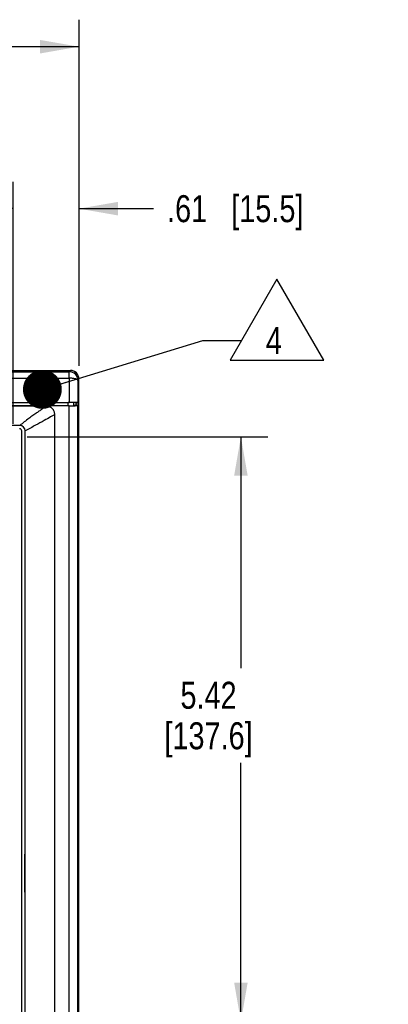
# Model space of a CAD drawing. Header units: inches. Extents: x 0 to 34, y 0 to 22.
# Tile 32 of 54: x 8.5 to 10.2, y 13.3 to 17.8. Entities that reach past the tile are written whole.
import ezdxf

# ---------------------------------------------------------------- set-up
doc = ezdxf.new("R2010")
doc.units = ezdxf.units.IN
doc.header["$LTSCALE"] = 1.87
doc.header["$MEASUREMENT"] = 0
doc.layers.get('0').update_dxf_attribs({"linetype": 'CONTINUOUS'})
for name, color, linetype in [('02___PRT_ALL_AXES', 7, 'CONTINUOUS'), ('DETAIL', 7, 'CONTINUOUS'), ('DIMENSIONS', 7, 'CONTINUOUS')]:
    doc.layers.add(name, color=color, linetype=linetype)
doc.styles.get("Standard").update_dxf_attribs({"font": 'txt', "width": 0.8})
doc.dimstyles.new('DIMSTYLE_2', dxfattribs={"dimtxt": 0.125, "dimasz": 0.18, "dimexe": 0.18, "dimexo": 0.0625, "dimgap": 0.09, "dimtad": 0, "dimtih": 1, "dimtoh": 1, "dimlfac": 2, "dimzin": 4, "dimdsep": 46, "dimtxsty": 'STANDARD', "dimblk": '_FILLED', "dimblk1": '_FILLED', "dimblk2": '_FILLED', "dimcen": 0.09, "dimadec": 0, "dimazin": 0, "dimtfac": 1, "dimtofl": 0, "dimtmove": 0, "dimatfit": 3, "dimldrblk": '_FILLED', "dimfxl": 1, "dimtolj": 1, "dimtzin": 4, "dimarcsym": 0})
doc.dimstyles.get("Standard").update_dxf_attribs({"dimtxt": 0.125, "dimasz": 0.18, "dimexe": 0.18, "dimexo": 0.0625, "dimgap": 0.09, "dimtad": 0, "dimtih": 1, "dimtoh": 1, "dimdec": 3, "dimzin": 4, "dimdsep": 46, "dimtxsty": 'STANDARD', "dimblk": '_FILLED', "dimblk1": '_FILLED', "dimblk2": '_FILLED', "dimcen": 0.09, "dimadec": 0, "dimazin": 0, "dimtol": 1, "dimtp": 0.01, "dimtm": 0.01, "dimtfac": 1, "dimtdec": 3, "dimtofl": 0, "dimtmove": 0, "dimatfit": 3, "dimldrblk": '_FILLED', "dimfxl": 1, "dimtolj": 1, "dimtzin": 4, "dimarcsym": 0})

# ---------------------------------------------------------------- blocks, each defined once
blk = doc.blocks.new('_FILLED')
at = {"color": 0, "linetype": 'BYBLOCK'}
blk.add_solid([(0, 0), (-1, 0.174), (-1, -0.174)], dxfattribs=at)
blk = doc.blocks.new('*D1')
at = {"layer": 'DIMENSIONS', "color": 2, "linetype": 'CONTINUOUS'}
for p, q in [((3.7281, 16.2211), (3.7281, 17.8235)), ((8.7881, 16.2211), (8.7881, 17.8235)), ((3.7281, 17.6985), (5.6331, 17.6985)), ((8.7881, 17.6985), (6.8831, 17.6985))]:
    blk.add_line(p, q, dxfattribs=at)
at = {"layer": 'DIMENSIONS', "color": 2, "linetype": 'CONTINUOUS', "xscale": 0.18, "yscale": 0.18, "zscale": 0.18, "rotation": 180}
blk.add_blockref('_FILLED', (3.7281, 17.6985), dxfattribs=at)
at = {"layer": 'DIMENSIONS', "color": 2, "linetype": 'CONTINUOUS', "xscale": 0.18, "yscale": 0.18, "zscale": 0.18}
blk.add_blockref('_FILLED', (8.7881, 17.6985), dxfattribs=at)
at = {"layer": 'DIMENSIONS', "color": 2, "linetype": 'CONTINUOUS', "insert": (6.2581, 17.761), "char_height": 0.125, "width": 1.125, "attachment_point": 2, "line_spacing_factor": 0.9}
blk.add_mtext('10.12{\\Ftxt.shx;\\W1.000000;\\H0.125000; }[257]', dxfattribs=at)
blk = doc.blocks.new('*D18')
at = {"layer": 'DIMENSIONS', "color": 2, "linetype": 'CONTINUOUS'}
for p, q in [((8.4831, 15.952), (8.4831, 17.0735)), ((8.7881, 16.2211), (8.7881, 17.0735)), ((8.4831, 16.9485), (8.1231, 16.9485)), ((8.7881, 16.9485), (9.1335, 16.9485))]:
    blk.add_line(p, q, dxfattribs=at)
at = {"layer": 'DIMENSIONS', "color": 2, "linetype": 'CONTINUOUS', "xscale": 0.18, "yscale": 0.18, "zscale": 0.18}
blk.add_blockref('_FILLED', (8.4831, 16.9485), dxfattribs=at)
at = {"layer": 'DIMENSIONS', "color": 2, "linetype": 'CONTINUOUS', "xscale": 0.18, "yscale": 0.18, "zscale": 0.18, "rotation": 180}
blk.add_blockref('_FILLED', (8.7881, 16.9485), dxfattribs=at)
at = {"layer": 'DIMENSIONS', "color": 2, "linetype": 'CONTINUOUS', "insert": (9.196, 17.011), "char_height": 0.125, "width": 1.025, "attachment_point": 1, "line_spacing_factor": 0.9}
blk.add_mtext('.61{\\Ftxt.shx;\\W1.000000;\\H0.125000; }[15.5]', dxfattribs=at)
blk = doc.blocks.new('*D25')
at = {"layer": 'DIMENSIONS', "color": 2, "linetype": 'CONTINUOUS'}
for p, q in [((8.5484, 15.8924), (9.6631, 15.8924)), ((9.5381, 15.8924), (9.5381, 14.8202)), ((9.5381, 13.1847), (9.5381, 14.3827)), ((8.5484, 13.1847), (9.6631, 13.1847))]:
    blk.add_line(p, q, dxfattribs=at)
at = {"layer": 'DIMENSIONS', "color": 2, "linetype": 'CONTINUOUS', "xscale": 0.18, "yscale": 0.18, "zscale": 0.18}
for p, rotation in [((9.5381, 15.8924), 90), ((9.5381, 13.1847), 270)]:
    blk.add_blockref('_FILLED', p, dxfattribs=dict(at, rotation=rotation))
at = {"layer": 'DIMENSIONS', "color": 2, "linetype": 'CONTINUOUS', "insert": (9.3881, 14.7577), "char_height": 0.125, "width": 0.7, "attachment_point": 2, "line_spacing_factor": 0.9}
blk.add_mtext('5.42\\P[137.6]', dxfattribs=at)
blk = doc.blocks.new('FLAG_TRIANGLE_BL11', base_point=(9.6415, 16.4344))
at = {"layer": 'DETAIL', "color": 2, "linetype": 'CONTINUOUS'}
for p, q in [((9.7053, 16.6218), (9.489, 16.2471)), ((9.9216, 16.2471), (9.7053, 16.6218)), ((9.3614, 16.3379), (9.5414, 16.3379)), ((9.489, 16.2471), (9.9216, 16.2471))]:
    blk.add_line(p, q, dxfattribs=at)
at = {"layer": 'DETAIL', "color": 2, "linetype": 'CONTINUOUS', "width": 0.8}
blk.add_text('4', height=0.125, dxfattribs=at).set_placement((9.6536, 16.2754))

msp = doc.modelspace()

# ---------------------------------------------------------------- linework, layer by layer
at = {"color": 7, "linetype": 'CONTINUOUS'}
for p, q in [((3.76804, 16.19854), (8.74807, 16.19854)), ((3.77316, 16.19342), (8.74295, 16.19342)), ((8.74295, 16.19342), (8.74807, 16.19854)), ((8.74295, 16.16349), (8.74295, 16.19342)), ((3.77316, 16.16349), (8.74295, 16.16349)), ((8.78294, 16.15344), (8.78805, 16.15856)), ((8.78805, 16.04936), (8.78805, 16.15856)), ((3.7735, 16.05152), (8.74261, 16.05152)), ((3.77884, 16.05139), (8.73727, 16.05139)), ((8.73727, 16.03624), (8.73727, 16.05139)), ((8.77555, 16.04936), (8.76474, 16.05117)), ((8.76474, 16.03645), (8.76474, 16.05117)), ((8.77555, 16.04936), (8.78805, 16.04936)), ((8.77555, 16.03827), (8.77555, 16.04936)), ((8.78259, 16.05118), (8.78805, 16.04936)), ((8.74261, 16.03611), (3.7735, 16.03611)), ((8.63605, 16.03454), (5.52605, 16.03454)), ((8.74261, 12.87661), (8.74261, 16.03611)), ((8.7765, 16.03827), (8.76556, 16.03645)), ((8.78805, 16.03827), (8.7765, 16.03827)), ((8.78805, 16.03827), (8.78259, 16.03645)), ((8.78259, 12.87627), (8.78259, 16.03645)), ((8.78805, 12.87445), (8.78805, 16.03827)), ((8.67605, 12.91804), (8.67605, 15.99454)), ((8.51355, 15.94454), (5.64855, 15.94454)), ((8.51355, 15.94428), (8.51355, 15.94454)), ((8.52272, 15.91921), (8.52298, 15.91947)), ((8.52272, 13.15788), (8.52272, 15.91921)), ((8.52298, 13.15762), (8.52298, 15.91947)), ((8.53855, 15.91954), (8.53829, 15.91954)), ((8.53855, 13.15754), (8.53855, 15.91954)), ((8.53762, 15.29423), (8.53762, 15.11836)), ((8.53805, 15.29379), (8.53762, 15.29423)), ((8.53805, 15.11879), (8.53762, 15.11836)), ((8.53805, 13.95829), (8.53762, 13.95873)), ((8.53762, 13.78286), (8.53762, 13.95873)), ((8.53805, 13.78329), (8.53762, 13.78286))]:
    msp.add_line(p, q, dxfattribs=at)
for centre, radius, start, end in [((8.74291, 16.1534), 0.04002, 0.04978, 89.95026), ((26.81013, 16.05225), 18.06752, 179.647237, 180.002296), ((23.77212, 16.05213), 14.98953, 179.612769, 180.00363), ((8.51355, 15.91954), 0.025, 0, 90)]:
    msp.add_arc(centre, radius, start, end, dxfattribs=at)
at = {"color": 3, "linetype": 'CONTINUOUS'}
msp.add_arc((8.74805, 16.15932), 0.04, 0, 90, dxfattribs=at)
at = {"color": 7, "linetype": 'CONTINUOUS'}
for centre, major_axis, ratio, start_param, end_param in [((8.74804, 16.15853), (0.0283, 0.0283), 0.999315, -0.7850555, 0.7850555), ((8.73727, 16.05115), (0.0275, 0), 0.0087269, 0.0523599, 1.5707963), ((8.74261, 16.03646), (0.04, 0), 0.0087269, -1.5707963, -0.0261799), ((8.51272, 15.91921), (0.00707, 0.00707), 0.9996955, -0.7852459, 0.7852459)]:
    msp.add_ellipse(centre, major_axis=major_axis, ratio=ratio, start_param=start_param, end_param=end_param, dxfattribs=at)
for points, knots in [([(8.78294, 16.15344), (8.7829, 16.15374), (8.78266, 16.15441), (8.78197, 16.15536), (8.78093, 16.15633), (8.77894, 16.1577), (8.77555, 16.15916), (8.77058, 16.16058), (8.76462, 16.16177), (8.75785, 16.16271), (8.75054, 16.16337), (8.7455, 16.16352), (8.74295, 16.16349)], [0, 0, 0, 0, 0.0216823, 0.0487748, 0.0818648, 0.1211052, 0.2181939, 0.3399535, 0.4839317, 0.6458168, 0.8202382, 1, 1, 1, 1]), ([(8.78259, 16.05118), (8.78256, 16.05119), (8.78247, 16.0512), (8.78228, 16.05122), (8.78199, 16.05124), (8.78143, 16.05126), (8.78051, 16.05129), (8.77914, 16.05132), (8.77743, 16.05135), (8.7754, 16.05138), (8.77306, 16.0514), (8.76939, 16.05144), (8.76423, 16.05147), (8.75748, 16.0515), (8.75019, 16.05152), (8.74516, 16.05152), (8.74261, 16.05152)], [0, 0, 0, 0, 0.0024676, 0.0072476, 0.0143306, 0.0236987, 0.0492109, 0.0835998, 0.1265176, 0.1775441, 0.23625, 0.3020789, 0.4524827, 0.6232493, 0.8082374, 1, 1, 1, 1]), ([(8.63605, 16.03454), (8.63361, 16.03264), (8.62783, 16.02837), (8.61786, 16.02126), (8.60551, 16.01255), (8.59091, 16.0022), (8.57421, 15.99021), (8.54802, 15.97103), (8.52764, 15.95555), (8.51355, 15.94454)], [0, 0, 0, 0, 0.0611325, 0.1418705, 0.2415423, 0.3594593, 0.4949343, 0.6472903, 1, 1, 1, 1]), ([(8.67605, 15.99454), (8.67605, 15.99702), (8.6755, 16.00211), (8.67248, 16.01212), (8.66658, 16.02142), (8.65815, 16.02821), (8.64887, 16.03305), (8.64107, 16.03454), (8.63605, 16.03454)], [0, 0, 0, 0, 0.1186754, 0.243552, 0.5003212, 0.6305875, 0.7592357, 1, 1, 1, 1]), ([(8.67605, 15.99454), (8.67324, 15.99305), (8.66673, 15.9895), (8.6503, 15.98042), (8.62354, 15.96555), (8.58426, 15.944), (8.55481, 15.92817), (8.53855, 15.91954)], [0, 0, 0, 0, 0.0611191, 0.1418881, 0.359581, 0.647479, 1, 1, 1, 1])]:
    msp.add_open_spline(points, degree=3, knots=knots, dxfattribs=at)
at = {"layer": '02___PRT_ALL_AXES', "color": 3, "linetype": 'CONTINUOUS'}
for p, q in [((8.28954, 16.19932), (8.74805, 16.19932)), ((8.78805, 16.03827), (8.78805, 16.04936))]:
    msp.add_line(p, q, dxfattribs=at)

# ---------------------------------------------------------------- block references
at = {"layer": 'DETAIL', "color": 2, "linetype": 'CONTINUOUS'}
msp.add_blockref('FLAG_TRIANGLE_BL11', (9.64149, 16.43444), dxfattribs=at)

# ---------------------------------------------------------------- dimensions: what is measured, and where the dimension line sits
at = {"layer": 'DIMENSIONS', "color": 2, "linetype": 'CONTINUOUS'}
dim = msp.add_linear_dim(base=(8.78805, 17.69854), p1=(3.72805, 16.22106), p2=(8.78805, 16.22106), dimstyle='DIMSTYLE_2', dxfattribs=at)
dim.commit()
dim.dimension.update_dxf_attribs({"geometry": '*D1', "text_midpoint": (6.10805, 17.69854), "dimtype": 160})
for base, p1, p2, angle, picture, middle in [((8.48305, 16.94854), (8.78805, 16.22106), (8.48305, 15.95204), 180, '*D18', (9.70852, 16.94854)), ((9.53805, 15.89238), (8.54839, 13.18471), (8.54839, 15.89238), 90, '*D25', (9.41305, 14.60147))]:
    dim = msp.add_linear_dim(base=base, p1=p1, p2=p2, angle=angle, dimstyle='DIMSTYLE_2', dxfattribs=at)
    dim.commit()
    dim.dimension.update_dxf_attribs({"geometry": picture, "text_midpoint": middle, "dimtype": 160})

# ---------------------------------------------------------------- leaders
at = {"layer": 'DETAIL', "color": 2, "linetype": 'CONTINUOUS'}
for points, override in [([(8.61837, 16.11159), (9.36141, 16.33793)], {"dimtad": 0, "dimldrblk": 'DOT'}), ([(7.09425, 13.42657), (9.34249, 10.96482), (9.52249, 10.96482)], {"dimtad": 0}), ([(7.52736, 13.43507), (9.05413, 11.71482), (9.23413, 11.71482)], {"dimtad": 0}), ([(7.88068, 13.43507), (9.05413, 11.71482), (9.23413, 11.71482)], {"dimtad": 0}), ([(8.26926, 13.43507), (9.05413, 11.71482), (9.23413, 11.71482)], {"dimtad": 0})]:
    msp.add_leader(points, dimstyle='STANDARD', override=override, dxfattribs=at)

doc.saveas('drawing.dxf')
